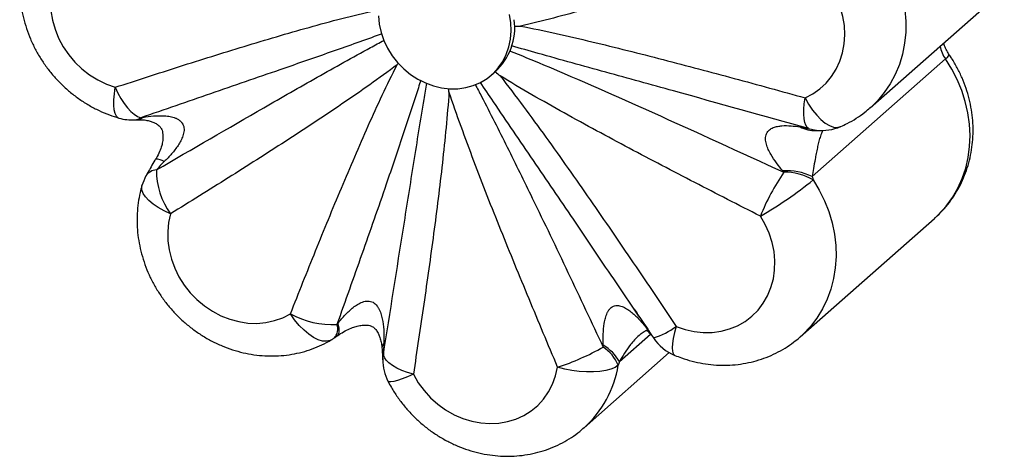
# Paper-space layout '_Dimétrica' of a CAD drawing. Header units: millimetres. Extents: x -191 to 25, y -154 to 62.
# Tile 1 of 2: x -191 to 17, y -154 to -62. Entities that reach past the tile are written whole.
import ezdxf

# ---------------------------------------------------------------- set-up
doc = ezdxf.new("R2010")
doc.units = ezdxf.units.MM

psp = doc.layouts.new('_Dimétrica')

# ---------------------------------------------------------------- linework, layer by layer
at = {"color": 7, "linetype": 'Continuous', "lineweight": 25}
for p, q in [((-11.44, -80.6), (16.84, -55.66)), ((-86.48, -63.33), (-86.46, -63.37)), ((-23.69, -95.11), (4.43, -70.31)), ((-91.29, -73.61), (-90.59, -72.99)), ((-90.49, -72.9), (-90.51, -72.99)), ((-26.2, -128.9), (2.08, -103.95)), ((-60.27, -124.56), (-65, -117.55)), ((-71.83, -148.1), (-53.85, -132.25))]:
    psp.add_line(p, q, dxfattribs=at)
at = {"color": 8, "linetype": 'Continuous', "lineweight": 25}
psp.add_line((-64.38, -134.14), (-57.8, -128.34), dxfattribs=at)
at = {"color": 7, "linetype": 'Continuous', "lineweight": 25, "flags": 128}
for points in [[(-176.03, -44.93), (-177.66, -45.76), (-179.15, -46.8), (-180.48, -48.03), (-181.65, -49.42), (-182.63, -50.97), (-183.4, -52.65), (-183.97, -54.43), (-184.31, -56.29), (-184.44, -58.21), (-184.33, -60.16), (-184, -62.11), (-183.45, -64.04), (-182.69, -65.92), (-181.72, -67.72), (-180.57, -69.41), (-179.25, -70.98), (-177.77, -72.41), (-176.15, -73.67), (-174.43, -74.74), (-172.61, -75.62), (-170.74, -76.28)], [(-25.2, -78.51), (-23.58, -77.67), (-22.09, -76.63), (-20.75, -75.41), (-19.59, -74.01), (-18.61, -72.47), (-17.83, -70.79), (-17.27, -69.01), (-16.92, -67.14), (-16.8, -65.22), (-16.9, -63.27), (-17.23, -61.32), (-17.78, -59.4), (-18.55, -57.52), (-19.51, -55.72), (-20.66, -54.02), (-21.99, -52.45), (-23.47, -51.02), (-25.08, -49.77), (-26.81, -48.69), (-28.62, -47.82), (-30.5, -47.15)], [(-115.23, -61.2), (-115.05, -62.95), (-114.66, -64.7), (-114.07, -66.41), (-113.28, -68.06), (-112.31, -69.62), (-111.17, -71.07), (-109.88, -72.39), (-108.46, -73.56), (-106.93, -74.56), (-105.31, -75.37), (-103.63, -75.99), (-101.91, -76.4), (-100.18, -76.59), (-98.47, -76.58), (-96.8, -76.34), (-95.2, -75.89), (-93.69, -75.24), (-92.29, -74.4), (-91.03, -73.37), (-89.92, -72.17), (-88.98, -70.83), (-88.23, -69.35), (-87.67, -67.77), (-87.32, -66.11), (-87.19, -64.39), (-87.26, -62.65)], [(-87.26, -62.65), (-87.55, -60.89)], [(-170.74, -76.28), (-170.17, -77.51), (-169.55, -78.65), (-168.88, -79.69), (-168.18, -80.6), (-167.46, -81.37), (-166.74, -81.98), (-166.02, -82.42), (-165.33, -82.69)], [(-24.45, -84.99), (-24.79, -84.73), (-25.06, -84.29), (-25.27, -83.68), (-25.4, -82.9), (-25.46, -81.98), (-25.45, -80.92), (-25.36, -79.76), (-25.2, -78.51)], [(-159.06, -102.95), (-159.48, -104.79), (-159.67, -106.69), (-159.64, -108.64), (-159.38, -110.59), (-158.9, -112.53), (-158.2, -114.42), (-157.3, -116.25), (-156.21, -117.98), (-154.94, -119.6), (-153.5, -121.07), (-151.93, -122.39), (-150.24, -123.52), (-148.45, -124.46), (-146.59, -125.2), (-144.69, -125.71), (-142.76, -126), (-140.85, -126.07), (-138.97, -125.9), (-137.15, -125.5), (-135.41, -124.89), (-133.78, -124.06)], [(-52.4, -126.7), (-50.53, -127.35), (-48.61, -127.79), (-46.69, -128), (-44.78, -127.98), (-42.92, -127.73), (-41.13, -127.25), (-39.43, -126.56), (-37.84, -125.66), (-36.4, -124.56), (-35.12, -123.27), (-34.01, -121.83), (-33.09, -120.24), (-32.39, -118.53), (-31.89, -116.71), (-31.62, -114.83), (-31.57, -112.9), (-31.74, -110.94), (-32.15, -109), (-32.76, -107.08), (-33.59, -105.23), (-34.62, -103.46)], [(-107.85, -136.82), (-109.11, -136.43), (-110.28, -135.98), (-111.32, -135.49), (-112.23, -134.97), (-112.99, -134.42), (-113.57, -133.86), (-113.97, -133.29), (-114.18, -132.73)], [(-64.64, -134.9), (-65.3, -135.35), (-66.18, -135.73), (-67.25, -136.02), (-68.48, -136.22), (-69.84, -136.31), (-71.3, -136.31), (-72.83, -136.2), (-74.38, -136), (-75.91, -135.7), (-77.4, -135.32)], [(-107.85, -136.82), (-106.82, -138.58), (-105.6, -140.24), (-104.22, -141.76), (-102.69, -143.13), (-101.03, -144.32), (-99.27, -145.33), (-97.43, -146.13), (-95.54, -146.72), (-93.62, -147.08), (-91.7, -147.22), (-89.8, -147.12), (-87.96, -146.8), (-86.19, -146.25), (-84.53, -145.49), (-82.99, -144.52), (-81.59, -143.36), (-80.37, -142.03), (-79.32, -140.53), (-78.47, -138.9), (-77.83, -137.15), (-77.4, -135.32)]]:
    psp.add_lwpolyline(points, dxfattribs=at)
at = {"color": 8, "linetype": 'Continuous', "lineweight": 25, "flags": 128}
for points in [[(-4.12, -59.92), (-3.93, -62.3), (-3.95, -64.67), (-4.19, -67), (-4.64, -69.27), (-5.3, -71.46), (-6.17, -73.56), (-7.23, -75.54), (-8.48, -77.39), (-9.9, -79.1), (-11.42, -80.58)], [(2.08, -103.95), (3.12, -102.98), (4.6, -101.32), (5.91, -99.51), (7.03, -97.57), (7.96, -95.51), (8.69, -93.35), (9.21, -91.1), (9.52, -88.79), (9.62, -86.43), (9.5, -84.05), (9.16, -81.65), (8.61, -79.28), (7.86, -76.94), (6.91, -74.65), (5.76, -72.43), (4.43, -70.31)], [(4.43, -70.31), (4.89, -69.88), (5.16, -69.58), (5.22, -69.41), (5.22, -69.4)], [(-170.01, -82.76), (-170.17, -82.7), (-170.51, -82.37), (-170.78, -81.81), (-170.96, -81.04), (-171.04, -80.08), (-171.04, -78.95), (-170.93, -77.67), (-170.74, -76.28)], [(-25.2, -78.51), (-24.45, -79.85), (-23.62, -81.08), (-22.75, -82.17), (-21.85, -83.09), (-20.95, -83.83), (-20.06, -84.35), (-19.21, -84.66), (-18.43, -84.73), (-17.72, -84.58), (-17.67, -84.56)], [(-24.45, -84.99), (-23.54, -85.21), (-22.79, -85.33)], [(-159.06, -102.95), (-160.42, -102.33), (-161.67, -101.65), (-162.76, -100.92), (-163.67, -100.17), (-164.39, -99.41), (-164.88, -98.66), (-165.15, -97.94), (-165.17, -97.26), (-165.12, -97.02)], [(-23.48, -95.81), (-22.2, -97.96), (-21.1, -100.2), (-20.2, -102.5), (-19.5, -104.85), (-19.01, -107.23), (-18.74, -109.62), (-18.67, -112), (-18.82, -114.34), (-19.19, -116.64), (-19.77, -118.86), (-20.55, -121), (-21.53, -123.03), (-22.7, -124.94), (-24.05, -126.71), (-25.58, -128.32), (-26.28, -128.96)], [(-125.13, -129.53), (-125.42, -129.68), (-126.16, -129.85), (-127, -129.8), (-127.92, -129.53), (-128.9, -129.05), (-129.91, -128.37), (-130.92, -127.51), (-131.93, -126.49), (-132.89, -125.33), (-133.78, -124.06)], [(-123.97, -128.75), (-123.91, -128.7), (-123.73, -128.5), (-123.6, -128.24), (-123.53, -127.91), (-123.5, -127.51), (-123.53, -127.07), (-123.61, -126.56), (-123.74, -126.01)], [(-52.4, -126.7), (-52.76, -128.03), (-53.02, -129.25), (-53.18, -130.33), (-53.23, -131.24), (-53.18, -131.97), (-53.02, -132.49), (-52.75, -132.79), (-52.68, -132.82)], [(-57.91, -128.21), (-58.22, -127.8), (-58.5, -127.28)], [(-114.32, -133.74), (-114.29, -133.32), (-114.18, -132.73)], [(-107.85, -136.82), (-109.09, -137.34), (-110.2, -137.77), (-111.18, -138.09), (-111.98, -138.32), (-112.59, -138.42), (-113, -138.41), (-113.2, -138.29)]]:
    psp.add_lwpolyline(points, dxfattribs=at)
at = {"color": 7, "linetype": 'Continuous', "lineweight": 25}
for centre, radius, start, end in [((-99.11, -63.63), 12.66, 312.3297, 7.2813), ((-167.2, -73.17), 10, 253.6877, 273.402), ((-21.67, -75.39), 10, 263.5434, 293.5401), ((-155.52, -99.83), 10, 150.953, 163.6958), ((-146.93, -93.9), 15.13, 179.2655, 216.7151), ((8.68, -120.6), 46.57, 145.4657, 158.4013), ((-28.93, -105.77), 11.88, 63.833, 94.6389), ((-29.42, -105.96), 11.76, 59.6541, 91.2738), ((-80.82, -24.25), 91.7, 300.2501, 308.7015), ((-124.85, -107.61), 18.72, 241.4981, 272.6665), ((-130.25, -120.94), 10, 300.79, 304.7482), ((-71.96, -138.24), 8.61, 28.4016, 61.0739), ((-48.87, -123.58), 10, 213.8268, 247.5804), ((-94.31, -83.99), 54.04, 288.2294, 299.3817), ((-72.18, -137.91), 8.12, 21.7883, 57.3204), ((-104.32, -133.7), 10, 180.2089, 207.3325)]:
    psp.add_arc(centre, radius, start, end, dxfattribs=at)
at = {"color": 8, "linetype": 'Continuous', "lineweight": 25}
for centre, radius, start, end in [((10.66, -66.01), 7.57, 192.2775, 214.5657), ((-166.78, -80.68), 2.48, 273.9419, 305.7767), ((-166.31, -81.09), 2.04, 273.4934, 311.3937), ((-23.07, -78.33), 7.07, 243.3523, 271.1587), ((-162.14, -94.58), 3.15, 56.5522, 91.5798), ((-161.9, -96.54), 2.84, 93.2207, 146.504), ((-126.51, -127.29), 2.71, 316.321, 21.1596), ((-61.38, -115.08), 14.68, 286.6409, 307.6859), ((-113.24, -131.22), 1.23, 132.3544, 181.2947), ((-86.67, -131.45), 22.3, 311.7674, 351.1091)]:
    psp.add_arc(centre, radius, start, end, dxfattribs=at)
at = {"color": 7, "linetype": 'Continuous', "lineweight": 25}
for points, knots in [([(-182.74, -36.64), (-182.9, -36.78), (-183.62, -37.38), (-184.77, -38.6), (-186.15, -40.29), (-187.37, -42.12), (-188.42, -44.05), (-189.29, -46.07), (-189.98, -48.18), (-190.49, -50.35), (-190.81, -52.57), (-190.93, -54.83), (-190.86, -57.11), (-190.6, -59.39), (-190.14, -61.66), (-189.5, -63.9), (-188.67, -66.1), (-187.65, -68.23), (-186.47, -70.28), (-185.12, -72.24), (-183.61, -74.09), (-181.96, -75.81), (-180.18, -77.4), (-178.28, -78.83), (-176.27, -80.11), (-174.17, -81.21), (-172.08, -82.11), (-170.67, -82.55), (-170.01, -82.76)], [0, 0, 0, 0, 0.0113836, 0.0501165, 0.0888171, 0.1275203, 0.1662626, 0.2050775, 0.2439944, 0.2830368, 0.3222216, 0.3615588, 0.4010514, 0.440696, 0.4804844, 0.5204042, 0.5604412, 0.60058, 0.6408058, 0.6811041, 0.7214619, 0.7618666, 0.802304, 0.8427592, 0.8832176, 0.9236624, 0.9640743, 1, 1, 1, 1]), ([(-30.5, -47.15), (-35.01, -48.63), (-39.53, -50.09), (-48.59, -52.98), (-53.12, -54.4), (-62.23, -57.17), (-66.79, -58.52), (-73.68, -60.44), (-75.98, -61.07), (-80.6, -62.26), (-82.92, -62.83), (-85.26, -63.36)], [0, 0, 0, 0, 0.25, 0.25, 0.5, 0.5, 0.75, 0.75, 0.875, 0.875, 1, 1, 1, 1]), ([(-170.74, -76.28), (-166.22, -74.8), (-161.71, -73.34), (-152.65, -70.46), (-148.11, -69.04), (-139.01, -66.27), (-134.44, -64.92), (-127.56, -62.99), (-125.26, -62.37), (-120.63, -61.17), (-118.31, -60.6), (-115.97, -60.08)], [0, 0, 0, 0, 0.25, 0.25, 0.5, 0.5, 0.75, 0.75, 0.875, 0.875, 1, 1, 1, 1]), ([(-86.46, -63.37), (-86.07, -63.36), (-85.68, -63.36), (-85.29, -63.36), (-85.28, -63.36), (-85.27, -63.36), (-85.26, -63.36)], [0, 0, 0, 0, 0.001258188, 0.001258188, 0.001258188, 0.001290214, 0.001290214, 0.001290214, 0.001290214]), ([(-85.26, -63.36), (-82.75, -63.84), (-80.23, -64.38), (-75.21, -65.49), (-72.7, -66.07), (-65.18, -67.87), (-60.17, -69.13), (-50.17, -71.72), (-45.17, -73.05), (-35.18, -75.75), (-30.19, -77.12), (-25.2, -78.51)], [0, 0, 0, 0, 0.125, 0.125, 0.25, 0.25, 0.5, 0.5, 0.75, 0.75, 1, 1, 1, 1]), ([(5.22, -69.4), (5.13, -69.27), (4.84, -68.83), (4.44, -68.05), (4.15, -67.35), (4.06, -66.98), (4.05, -66.93)], [0, 0, 0, 0, 0.162011, 0.5497, 0.939416, 1, 1, 1, 1]), ([(2.11, -103.9), (2.3, -103.73), (3.06, -103.1), (4.23, -101.83), (5.6, -100.13), (6.81, -98.3), (7.84, -96.37), (8.7, -94.34), (9.38, -92.23), (9.88, -90.05), (10.18, -87.82), (10.29, -85.56), (10.21, -83.28), (9.93, -81), (9.47, -78.73), (8.81, -76.49), (7.96, -74.3), (6.94, -72.18), (5.99, -70.55), (5.39, -69.65), (5.22, -69.4)], [0, 0, 0, 0, 0.021018, 0.079823, 0.138582, 0.19735, 0.25618, 0.315124, 0.374225, 0.433519, 0.493031, 0.552774, 0.612754, 0.672964, 0.733391, 0.794016, 0.854817, 0.915772, 0.976856, 1, 1, 1, 1]), ([(-111.27, -71.53), (-113.17, -72.96), (-115.1, -74.36), (-118.99, -77.11), (-120.95, -78.46), (-126.86, -82.48), (-130.84, -85.1), (-138.85, -90.28), (-142.87, -92.84), (-150.95, -97.92), (-155, -100.44), (-159.06, -102.95)], [0, 0, 0, 0, 0.125, 0.125, 0.25, 0.25, 0.5, 0.5, 0.75, 0.75, 1, 1, 1, 1]), ([(-133.78, -124.06), (-132.03, -119.62), (-130.26, -115.18), (-126.68, -106.33), (-124.87, -101.92), (-121.18, -93.13), (-119.3, -88.75), (-116.39, -82.23), (-115.41, -80.07), (-113.38, -75.77), (-112.35, -73.64), (-111.27, -71.53)], [0, 0, 0, 0, 0.25, 0.25, 0.5, 0.5, 0.75, 0.75, 0.875, 0.875, 1, 1, 1, 1]), ([(-111.27, -71.53), (-111.26, -71.52), (-111.16, -71.4), (-111.06, -71.28), (-110.97, -71.17)], [0, 0, 0, 0, 0.060766, 1, 1, 1, 1]), ([(-90.51, -72.99), (-90.2, -73.27), (-89.89, -73.55), (-89.58, -73.82), (-89.57, -73.83), (-89.56, -73.84), (-89.55, -73.85)], [0, 0, 0, 0, 0.001258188, 0.001258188, 0.001258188, 0.001290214, 0.001290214, 0.001290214, 0.001290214]), ([(-34.62, -103.46), (-39.25, -101.11), (-43.87, -98.74), (-53.1, -93.97), (-57.7, -91.57), (-66.89, -86.69), (-71.46, -84.22), (-78.29, -80.43), (-80.56, -79.15), (-85.08, -76.54), (-87.33, -75.22), (-89.55, -73.85)], [0, 0, 0, 0, 0.25, 0.25, 0.5, 0.5, 0.75, 0.75, 0.875, 0.875, 1, 1, 1, 1]), ([(-89.55, -73.85), (-87.89, -75.97), (-86.27, -78.12), (-83.05, -82.44), (-81.46, -84.62), (-76.74, -91.17), (-73.64, -95.58), (-67.5, -104.42), (-64.46, -108.86), (-58.41, -117.76), (-55.4, -122.23), (-52.4, -126.7)], [0, 0, 0, 0, 0.125, 0.125, 0.25, 0.25, 0.5, 0.5, 0.75, 0.75, 1, 1, 1, 1]), ([(-100.33, -77.23), (-100.33, -77.22), (-100.36, -76.99), (-100.39, -76.77), (-100.41, -76.55)], [0, 0, 0, 0, 0.044706, 1, 1, 1, 1]), ([(-100.33, -77.23), (-100.49, -79.75), (-100.71, -82.25), (-101.18, -87.26), (-101.45, -89.75), (-102.29, -97.23), (-102.91, -102.19), (-104.23, -112.11), (-104.93, -117.06), (-106.36, -126.95), (-107.1, -131.89), (-107.85, -136.82)], [0, 0, 0, 0, 0.125, 0.125, 0.25, 0.25, 0.5, 0.5, 0.75, 0.75, 1, 1, 1, 1]), ([(-77.4, -135.32), (-79.43, -130.51), (-81.45, -125.7), (-85.44, -116.07), (-87.42, -111.25), (-91.31, -101.59), (-93.22, -96.74), (-95.99, -89.45), (-96.89, -87.02), (-98.66, -82.14), (-99.51, -79.69), (-100.33, -77.23)], [0, 0, 0, 0, 0.25, 0.25, 0.5, 0.5, 0.75, 0.75, 0.875, 0.875, 1, 1, 1, 1]), ([(-17.67, -84.56), (-17.21, -84.35), (-16.09, -83.84), (-14.39, -82.84), (-12.75, -81.72), (-11.82, -80.9), (-11.43, -80.56)], [0, 0, 0, 0, 0.202234, 0.49758, 0.792279, 1, 1, 1, 1]), ([(-164.96, -82.62), (-164.19, -82.48), (-163.42, -82.38), (-161.88, -82.26), (-161.11, -82.24), (-159.94, -82.32), (-159.56, -82.37), (-158.8, -82.52), (-158.43, -82.62), (-157.88, -82.84), (-157.7, -82.92), (-157.36, -83.12), (-157.2, -83.23), (-156.91, -83.48), (-156.78, -83.63), (-156.55, -83.94), (-156.46, -84.11), (-156.25, -84.65), (-156.21, -85.04), (-156.25, -85.6), (-156.28, -85.79), (-156.36, -86.16), (-156.41, -86.34), (-156.59, -86.87), (-156.74, -87.22), (-157.09, -87.89), (-157.28, -88.21), (-157.9, -89.15), (-158.36, -89.74), (-159.34, -90.88), (-159.86, -91.43), (-160.41, -91.95)], [0, 0, 0, 0, 0.125, 0.125, 0.25, 0.25, 0.3125, 0.3125, 0.375, 0.375, 0.40625, 0.40625, 0.4375, 0.4375, 0.46875, 0.46875, 0.5, 0.5, 0.5625, 0.5625, 0.59375, 0.59375, 0.625, 0.625, 0.6875, 0.6875, 0.75, 0.75, 0.875, 0.875, 1, 1, 1, 1]), ([(-166.6, -83.15), (-166.52, -83.14), (-166.39, -83.13), (-166.23, -83.13), (-166.17, -83.13)], [0, 0, 0, 0, 0.609948, 1, 1, 1, 1]), ([(-166.18, -83.13), (-165.95, -83.12), (-165.34, -83.09), (-164.38, -83.18), (-163.38, -83.39), (-162.66, -83.65), (-161.95, -84.03), (-161.39, -84.48), (-161.06, -84.89), (-160.86, -85.34), (-160.72, -85.92), (-160.66, -86.66), (-160.71, -87.57), (-160.94, -88.67), (-161.39, -89.9), (-161.84, -90.85), (-162.17, -91.35), (-162.23, -91.43)], [0, 0, 0, 0, 0.063694, 0.169429, 0.249156, 0.326345, 0.396885, 0.473644, 0.531783, 0.564118, 0.603613, 0.651658, 0.714061, 0.78615, 0.877494, 0.979394, 1, 1, 1, 1]), ([(-29.89, -93.93), (-30.33, -93.39), (-30.78, -92.83), (-31.63, -91.65), (-32.05, -91.04), (-32.62, -90.06), (-32.79, -89.72), (-33.11, -89.03), (-33.25, -88.67), (-33.42, -88.11), (-33.46, -87.92), (-33.53, -87.53), (-33.55, -87.33), (-33.55, -86.95), (-33.54, -86.76), (-33.47, -86.39), (-33.41, -86.22), (-33.19, -85.74), (-32.97, -85.47), (-32.59, -85.16), (-32.46, -85.07), (-32.18, -84.91), (-32.04, -84.85), (-31.61, -84.67), (-31.3, -84.59), (-30.69, -84.46), (-30.38, -84.42), (-29.44, -84.35), (-28.8, -84.36), (-27.53, -84.46), (-26.89, -84.54), (-26.24, -84.65)], [0, 0, 0, 0, 0.125, 0.125, 0.25, 0.25, 0.3125, 0.3125, 0.375, 0.375, 0.40625, 0.40625, 0.4375, 0.4375, 0.46875, 0.46875, 0.5, 0.5, 0.5625, 0.5625, 0.59375, 0.59375, 0.625, 0.625, 0.6875, 0.6875, 0.75, 0.75, 0.875, 0.875, 1, 1, 1, 1]), ([(-26.24, -84.65), (-25.9, -84.71), (-25.58, -84.77), (-24.98, -84.88), (-24.7, -84.93), (-24.45, -84.99)], [0, 0, 0, 0, 0.5, 0.5, 1, 1, 1, 1]), ([(-22.92, -85.4), (-22.78, -85.4), (-22.47, -85.39), (-22.17, -85.38), (-22, -85.38), (-22.02, -85.38), (-22.02, -85.38)], [0, 0, 0, 0, 0.294125, 0.638636, 0.913042, 1, 1, 1, 1]), ([(-162.23, -91.44), (-162.28, -91.52), (-162.62, -92.05), (-163.17, -93.02), (-163.8, -94.14), (-164.14, -94.74), (-164.26, -94.97)], [0, 0, 0, 0, 0.065516, 0.453389, 0.796228, 1, 1, 1, 1]), ([(-160.41, -91.95), (-160.69, -92.23), (-160.97, -92.51), (-161.52, -93.1), (-161.79, -93.4), (-162.06, -93.71)], [0, 0, 0, 0, 0.5, 0.5, 1, 1, 1, 1]), ([(-165.12, -97.02), (-165.25, -97.5), (-165.58, -98.7), (-165.93, -100.67), (-166.15, -102.92), (-166.16, -105.19), (-165.99, -107.47), (-165.62, -109.75), (-165.06, -112.01), (-164.31, -114.23), (-163.38, -116.39), (-162.27, -118.48), (-160.99, -120.48), (-159.55, -122.38), (-157.97, -124.16), (-156.24, -125.81), (-154.39, -127.31), (-152.43, -128.66), (-150.37, -129.84), (-148.23, -130.84), (-146.02, -131.66), (-143.77, -132.29), (-141.48, -132.72), (-139.18, -132.95), (-136.89, -132.97), (-134.62, -132.8), (-132.4, -132.42), (-130.23, -131.85), (-128.13, -131.08), (-126.44, -130.29), (-125.47, -129.73), (-125.13, -129.53)], [0, 0, 0, 0, 0.02336, 0.058158, 0.093037, 0.128053, 0.163206, 0.198491, 0.233898, 0.269415, 0.305028, 0.340724, 0.37649, 0.412315, 0.448186, 0.484092, 0.52002, 0.555956, 0.591887, 0.627797, 0.663667, 0.699477, 0.735206, 0.77083, 0.806332, 0.841694, 0.876905, 0.91196, 0.946861, 0.981618, 1, 1, 1, 1]), ([(-123.74, -126.01), (-123.25, -125.41), (-122.75, -124.82), (-121.7, -123.72), (-121.14, -123.19), (-120.24, -122.48), (-119.93, -122.26), (-119.28, -121.87), (-118.94, -121.7), (-118.4, -121.5), (-118.22, -121.45), (-117.84, -121.38), (-117.65, -121.36), (-117.27, -121.36), (-117.08, -121.38), (-116.71, -121.47), (-116.52, -121.54), (-116.02, -121.82), (-115.73, -122.1), (-115.37, -122.57), (-115.27, -122.73), (-115.08, -123.07), (-114.99, -123.25), (-114.76, -123.78), (-114.64, -124.15), (-114.44, -124.91), (-114.36, -125.29), (-114.17, -126.43), (-114.1, -127.21), (-114.04, -128.76), (-114.05, -129.53), (-114.08, -130.31)], [0, 0, 0, 0, 0.125, 0.125, 0.25, 0.25, 0.3125, 0.3125, 0.375, 0.375, 0.40625, 0.40625, 0.4375, 0.4375, 0.46875, 0.46875, 0.5, 0.5, 0.5625, 0.5625, 0.59375, 0.59375, 0.625, 0.625, 0.6875, 0.6875, 0.75, 0.75, 0.875, 0.875, 1, 1, 1, 1]), ([(-67.79, -130.7), (-67.81, -129.93), (-67.81, -129.15), (-67.75, -127.61), (-67.68, -126.84), (-67.5, -125.68), (-67.42, -125.31), (-67.22, -124.57), (-67.09, -124.21), (-66.85, -123.69), (-66.75, -123.52), (-66.55, -123.2), (-66.43, -123.06), (-66.17, -122.79), (-66.03, -122.68), (-65.73, -122.49), (-65.56, -122.41), (-65.05, -122.27), (-64.68, -122.28), (-64.15, -122.38), (-63.98, -122.43), (-63.64, -122.56), (-63.48, -122.63), (-63, -122.87), (-62.69, -123.06), (-62.09, -123.49), (-61.8, -123.72), (-60.96, -124.44), (-60.44, -124.98), (-59.44, -126.09), (-58.96, -126.68), (-58.5, -127.28)], [0, 0, 0, 0, 0.125, 0.125, 0.25, 0.25, 0.3125, 0.3125, 0.375, 0.375, 0.40625, 0.40625, 0.4375, 0.4375, 0.46875, 0.46875, 0.5, 0.5, 0.5625, 0.5625, 0.59375, 0.59375, 0.625, 0.625, 0.6875, 0.6875, 0.75, 0.75, 0.875, 0.875, 1, 1, 1, 1]), ([(-61.25, -123.08), (-60.99, -123.47), (-59.62, -125.49), (-58.27, -127.51), (-57.18, -129.15)], [0, 0, 0, 0, 0.193505, 1, 1, 1, 1]), ([(-123.95, -128.77), (-123.7, -128.59), (-123.07, -128.13), (-121.97, -127.51), (-120.79, -126.97), (-119.69, -126.62), (-118.74, -126.45), (-117.93, -126.42), (-117.3, -126.47), (-116.84, -126.58), (-116.55, -126.71), (-116.2, -126.94), (-115.74, -127.39), (-115.29, -128.07), (-114.95, -128.86), (-114.68, -129.8), (-114.54, -130.6), (-114.5, -131.12), (-114.49, -131.25)], [0, 0, 0, 0, 0.064519, 0.161796, 0.251922, 0.319186, 0.384557, 0.433911, 0.472136, 0.506234, 0.537719, 0.579954, 0.650255, 0.738226, 0.810547, 0.889997, 0.972359, 1, 1, 1, 1]), ([(-124.55, -129.15), (-124.43, -129.07), (-124.23, -128.94), (-124.03, -128.79), (-123.96, -128.74)], [0, 0, 0, 0, 0.6160173, 1, 1, 1, 1]), ([(-60.07, -128.49), (-59.97, -128.4), (-59.71, -128.17), (-59.32, -127.88), (-58.95, -127.66), (-58.74, -127.58), (-58.63, -127.55), (-58.59, -127.55), (-58.62, -127.54), (-58.65, -127.54), (-58.71, -127.51), (-58.64, -127.55), (-58.49, -127.65), (-58.26, -127.84), (-58.03, -128.1), (-57.91, -128.22)], [0, 0, 0, 0, 0.034035, 0.086526, 0.139638, 0.191787, 0.248309, 0.338543, 0.468492, 0.581733, 0.672495, 0.746466, 0.823922, 0.914717, 1, 1, 1, 1]), ([(-114.08, -130.31), (-114.09, -130.71), (-114.11, -131.12), (-114.14, -131.93), (-114.16, -132.33), (-114.18, -132.73)], [0, 0, 0, 0, 0.5, 0.5, 1, 1, 1, 1]), ([(-52.68, -132.82), (-52.22, -133), (-51.03, -133.47), (-49.06, -134.07), (-46.79, -134.56), (-44.49, -134.85), (-42.19, -134.93), (-39.91, -134.82), (-37.67, -134.5), (-35.48, -133.98), (-33.37, -133.28), (-31.34, -132.39), (-29.41, -131.31), (-27.72, -130.17), (-26.73, -129.33), (-26.29, -128.95)], [0, 0, 0, 0, 0.051891, 0.13376, 0.215558, 0.297135, 0.378443, 0.459441, 0.540101, 0.620405, 0.700354, 0.779965, 0.85927, 0.938318, 1, 1, 1, 1]), ([(-114.48, -131.26), (-114.45, -131.58), (-114.4, -132.18), (-114.34, -132.92), (-114.32, -133.46), (-114.32, -133.65), (-114.32, -133.72)], [0, 0, 0, 0, 0.328273, 0.614375, 0.847096, 1, 1, 1, 1]), ([(-113.2, -138.29), (-112.97, -138.73), (-112.36, -139.86), (-111.23, -141.61), (-109.8, -143.51), (-108.21, -145.29), (-106.49, -146.94), (-104.64, -148.45), (-102.68, -149.8), (-100.62, -150.98), (-98.48, -151.99), (-96.27, -152.81), (-94.02, -153.43), (-91.73, -153.86), (-89.43, -154.09), (-87.14, -154.12), (-84.87, -153.94), (-82.64, -153.57), (-80.47, -152.99), (-78.38, -152.23), (-76.38, -151.29), (-74.49, -150.16), (-72.96, -149.09), (-72.13, -148.33), (-71.83, -148.07)], [0, 0, 0, 0, 0.029875, 0.077512, 0.125201, 0.172953, 0.220752, 0.26858, 0.316419, 0.364251, 0.412056, 0.459807, 0.507479, 0.555042, 0.602467, 0.649728, 0.696804, 0.743678, 0.790345, 0.836807, 0.883077, 0.929177, 0.975136, 1, 1, 1, 1])]:
    psp.add_open_spline(points, degree=3, knots=knots, dxfattribs=at)
at = {"color": 8, "linetype": 'Continuous', "lineweight": 25}
for points, knots in [([(-114.48, -65), (-115.02, -65.2), (-118.82, -66.59), (-126, -69.11), (-137.51, -73.12), (-150.62, -77.63), (-160.43, -81), (-165.33, -82.69)], [0, 0, 0, 0, 0.03225, 0.230079, 0.427952, 0.713959, 1, 1, 1, 1]), ([(-162.06, -93.71), (-154.49, -89.31), (-143.14, -82.72), (-128.11, -74.15), (-119.68, -69.41), (-114.99, -66.89), (-114.04, -66.38)], [0, 0, 0, 0, 0.471209, 0.70592, 0.940679, 1, 1, 1, 1]), ([(-24.45, -84.99), (-33.95, -82.34), (-48.17, -78.37), (-67.22, -73.11), (-78.61, -69.96), (-85.25, -68.07), (-87.11, -67.54)], [0, 0, 0, 0, 0.456467, 0.683836, 0.91125, 1, 1, 1, 1]), ([(-87.54, -68.56), (-85.15, -69.54), (-75.04, -73.71), (-55.73, -82.26), (-38.93, -89.96), (-29.68, -94.2)], [0, 0, 0, 0, 0.12222, 0.517119, 1, 1, 1, 1]), ([(-106.3, -74.8), (-106.46, -75.32), (-107.68, -79.24), (-110.1, -86.54), (-114.07, -98.24), (-118.7, -111.49), (-122.22, -121.37), (-123.98, -126.31)], [0, 0, 0, 0, 0.030452, 0.228649, 0.426889, 0.713428, 1, 1, 1, 1]), ([(-114.18, -132.73), (-112.74, -123.66), (-110.59, -110.08), (-107.74, -92.14), (-106.14, -82.08), (-105.2, -76.55), (-105, -75.41)], [0, 0, 0, 0, 0.470576, 0.704973, 0.939416, 1, 1, 1, 1]), ([(-94.8, -75.67), (-94.35, -76.52), (-92.05, -80.89), (-88.03, -88.88), (-81.95, -101.26), (-75.2, -115.32), (-70.26, -125.82), (-67.79, -131.08)], [0, 0, 0, 0, 0.046661, 0.241544, 0.43647, 0.718218, 1, 1, 1, 1]), ([(-65, -117.55), (-68.03, -113.07), (-73.86, -104.43), (-82.52, -91.71), (-89.08, -82.08), (-92.79, -76.57), (-93.72, -75.19)], [0, 0, 0, 0, 0.3160706, 0.6090802, 0.9021489, 1, 1, 1, 1]), ([(-21.42, -85.32), (-21.45, -85.37), (-21.58, -85.6), (-21.8, -86.13), (-22.09, -86.97), (-22.36, -87.94), (-22.63, -89.11), (-22.87, -90.29), (-23.14, -91.79), (-23.41, -93.45), (-23.6, -94.56), (-23.69, -95.11)], [0, 0, 0, 0, 0.0290621, 0.1197968, 0.1731158, 0.2618641, 0.3529728, 0.4645744, 0.5766072, 0.7880605, 1, 1, 1, 1]), ([(-60.08, -128.48), (-60.13, -128.52), (-60.54, -128.86), (-61.19, -129.57), (-62.25, -130.83), (-63.34, -132.4), (-64.03, -133.56), (-64.38, -134.14)], [0, 0, 0, 0, 0.02454, 0.190494, 0.361694, 0.677683, 1, 1, 1, 1]), ([(-58.5, -127.28), (-58.48, -127.32), (-58.23, -127.64), (-57.84, -128.16), (-57.53, -128.61), (-57.41, -128.79)], [0, 0, 0, 0, 0.06366, 0.637391, 1, 1, 1, 1])]:
    psp.add_open_spline(points, degree=3, knots=knots, dxfattribs=at)
at = {"color": 7, "linetype": 'Continuous', "lineweight": 25}
for points in [[(-165.33, -82.69), (-165.21, -82.66), (-165.08, -82.64), (-164.96, -82.62)], [(-29.68, -94.2), (-29.75, -94.11), (-29.82, -94.02), (-29.89, -93.93)], [(-23.69, -95.11), (-23.61, -95.34), (-23.54, -95.58), (-23.48, -95.81)], [(-123.98, -126.31), (-123.9, -126.21), (-123.82, -126.11), (-123.74, -126.01)], [(-67.79, -131.08), (-67.79, -130.95), (-67.79, -130.83), (-67.79, -130.7)], [(-64.38, -134.14), (-64.46, -134.4), (-64.55, -134.65), (-64.64, -134.9)]]:
    psp.add_open_spline(points, degree=3, dxfattribs=at)

doc.saveas('drawing.dxf')
